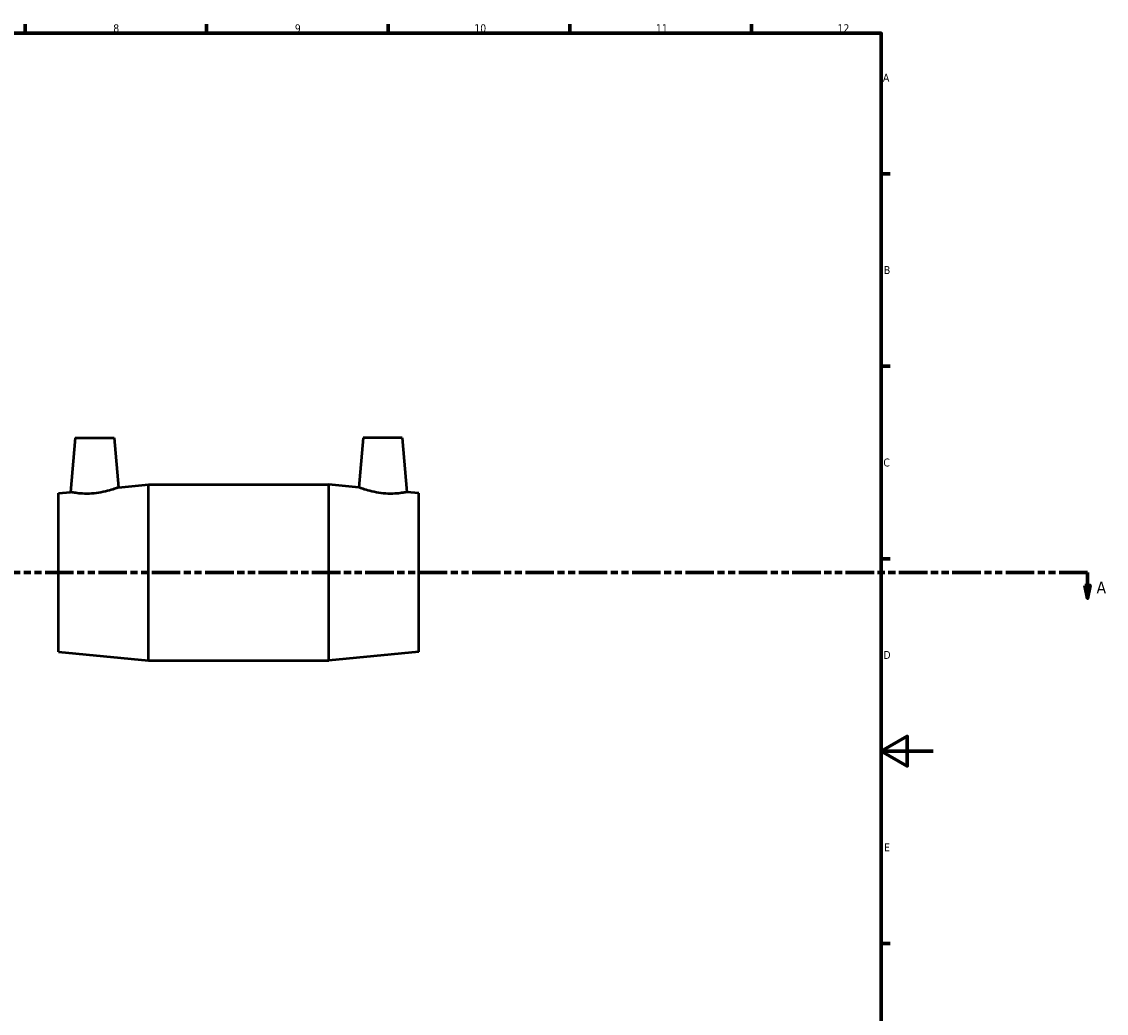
# Model space of a CAD drawing. Header units: millimetres. Extents: x -146 to 1455, y -197 to 1718.
# Tile 3 of 8: x 489 to 908, y 196 to 578. Entities that reach past the tile are written whole.
import ezdxf

# ---------------------------------------------------------------- set-up
doc = ezdxf.new("R2010")
doc.units = ezdxf.units.MM
doc.linetypes.add('DOUBLE_DASH_CHAIN', pattern=[1.2403, 0.6614, -0.0827, 0.1654, -0.0827, 0.1654, -0.0827])
for name, color, linetype, lineweight in [('Border (ANSI)', 7, 'Continuous', 70), ('Section Line (ANSI)', 7, 'DOUBLE_DASH_CHAIN', 70), ('Visible (ANSI)', 7, 'Continuous', 50)]:
    doc.layers.add(name, color=color, linetype=linetype, lineweight=lineweight)
doc.styles.add('Label Text (ANSI)', font='tahoma.ttf')
doc.styles.add('Note Text (ANSI)', font='tahoma.ttf')

# ---------------------------------------------------------------- blocks, each defined once
blk = doc.blocks.new('Borders Default Border')
at = {"layer": 'Border (ANSI)'}
for p, q in [((490.58, 574), (490.58, 577.45)), ((560.67, 574), (560.67, 577.45)), ((630.75, 574), (630.75, 577.45)), ((700.83, 574), (700.83, 577.45)), ((770.92, 574), (770.92, 577.45)), ((821, 519.75), (824.45, 519.75)), ((821, 445.5), (824.45, 445.5)), ((821, 371.25), (824.45, 371.25)), ((821, 222.75), (824.45, 222.75))]:
    blk.add_line(p, q, dxfattribs=at)
at = {"layer": 'Border (ANSI)', "flags": 128}
for points in [[(20, 20), (20, 574), (821, 574), (821, 20), (20, 20)], [(841, 297), (821, 297), (831, 302.77), (831, 291.23), (821, 297)]]:
    blk.add_lwpolyline(points, dxfattribs=at)
at = {"layer": 'Border (ANSI)', "color": 230, "true_color": 0xff0080, "attachment_point": 7, "style": 'Note Text (ANSI)'}
for s, insert, char_height in [('8', (524.63, 574.33), 3.05), ('9', (594.7, 574.34), 3.05), ('10', (663.96, 574.34), 3.048), ('11', (734.04, 574.4), 3.048), ('12', (804.13, 574.4), 3.048), ('A', (821.63, 555.35), 3.05), ('B', (821.99, 481.1), 3.05), ('C', (821.8, 406.8), 3.05), ('D', (821.81, 332.6), 3.05), ('E', (822.05, 258.35), 3.05)]:
    blk.add_mtext(s, dxfattribs=dict(at, insert=insert, char_height=char_height))
blk = doc.blocks.new('2dTransSection0')
at = {"layer": 'Section Line (ANSI)', "linetype": 'DOUBLE_DASH_CHAIN', "ltscale": 16.602882}
blk.add_line((251.23, 365.93), (900.59, 365.93), dxfattribs=at)
at = {"layer": 'Section Line (ANSI)', "linetype": 'Continuous'}
for p, q in [((889.6, 365.93), (900.59, 365.93)), ((900.59, 365.93), (900.59, 360.93)), ((899.59, 360.93), (900.59, 355.93)), ((901.59, 360.93), (899.59, 360.93)), ((900.59, 360.93), (900.59, 355.93)), ((900.59, 355.93), (901.59, 360.93))]:
    blk.add_line(p, q, dxfattribs=at)
at = {"layer": 'Section Line (ANSI)', "linetype": 'Continuous', "flags": 128}
blk.add_lwpolyline([(899.59, 360.93), (900.59, 355.93), (901.59, 360.93), (899.59, 360.93)], dxfattribs=at)
at = {"layer": 'Section Line (ANSI)'}
blk.add_solid([(899.59, 360.93), (900.59, 355.93), (901.59, 360.93), (899.59, 360.93)], dxfattribs=at)
at = {"layer": 'Section Line (ANSI)', "insert": (904.06, 357.86), "char_height": 4.57, "attachment_point": 7, "style": 'Label Text (ANSI)'}
blk.add_mtext('A', dxfattribs=at)

msp = doc.modelspace()

# ---------------------------------------------------------------- linework, layer by layer
at = {"layer": 'Visible (ANSI)'}
for p, q in [((509.931, 417.927), (508.098, 396.974)), ((509.931, 417.927), (524.931, 417.927)), ((524.931, 417.927), (526.606, 398.785)), ((621.131, 417.927), (619.456, 398.785)), ((636.131, 417.927), (621.131, 417.927)), ((636.131, 417.927), (637.964, 396.974)), ((526.606, 398.785), (538.281, 399.927)), ((538.281, 331.927), (538.281, 399.927)), ((538.281, 399.927), (607.781, 399.927)), ((607.781, 331.927), (607.781, 399.927)), ((619.456, 398.785), (607.781, 399.927)), ((503.531, 396.527), (508.098, 396.974)), ((503.531, 335.327), (503.531, 396.527)), ((642.531, 396.527), (637.964, 396.974)), ((642.531, 335.327), (642.531, 396.527)), ((503.531, 335.327), (538.281, 331.927)), ((642.531, 335.327), (607.781, 331.927)), ((538.281, 331.927), (607.781, 331.927))]:
    msp.add_line(p, q, dxfattribs=at)
for points, knots in [([(526.606, 398.785), (526.606, 398.785), (526.366, 398.69), (525.404, 398.337), (524.683, 398.082), (523.012, 397.566), (521.943, 397.268), (519.589, 396.763), (518.302, 396.56), (517.085, 396.447)], [4.2127099, 4.2127099, 4.2127099, 4.2127099, 4.5718292, 4.5718292, 4.9309484, 4.9309484, 5.2976121, 5.2976121, 5.6642759, 5.6642759, 5.6642759, 5.6642759]), ([(628.977, 396.447), (627.761, 396.56), (626.474, 396.763), (624.119, 397.268), (623.05, 397.566), (621.38, 398.082), (620.659, 398.337), (619.697, 398.69), (619.456, 398.785), (619.456, 398.785)], [0, 0, 0, 0, 0.3666637, 0.3666637, 0.7333275, 0.7333275, 1.0924467, 1.0924467, 1.4515659, 1.4515659, 1.4515659, 1.4515659]), ([(517.085, 396.447), (515.944, 396.34), (514.731, 396.299), (512.511, 396.353), (511.504, 396.444), (509.918, 396.638), (509.231, 396.756), (508.321, 396.925), (508.098, 396.974), (508.098, 396.974)], [0, 0, 0, 0, 0.3439428, 0.3439428, 0.6878855, 0.6878855, 1.0342288, 1.0342288, 1.380572, 1.380572, 1.380572, 1.380572]), ([(637.964, 396.974), (637.964, 396.974), (637.741, 396.925), (636.831, 396.756), (636.145, 396.638), (634.559, 396.444), (633.552, 396.353), (631.332, 396.299), (630.118, 396.34), (628.977, 396.447)], [4.2837039, 4.2837039, 4.2837039, 4.2837039, 4.6300471, 4.6300471, 4.9763903, 4.9763903, 5.3203331, 5.3203331, 5.6642759, 5.6642759, 5.6642759, 5.6642759])]:
    msp.add_open_spline(points, degree=3, knots=knots, dxfattribs=at)

# ---------------------------------------------------------------- block references
msp.add_blockref('Borders Default Border', (0, 0))
at = {"layer": 'Section Line (ANSI)'}
msp.add_blockref('2dTransSection0', (0, 0), dxfattribs=at)

doc.saveas('drawing.dxf')
